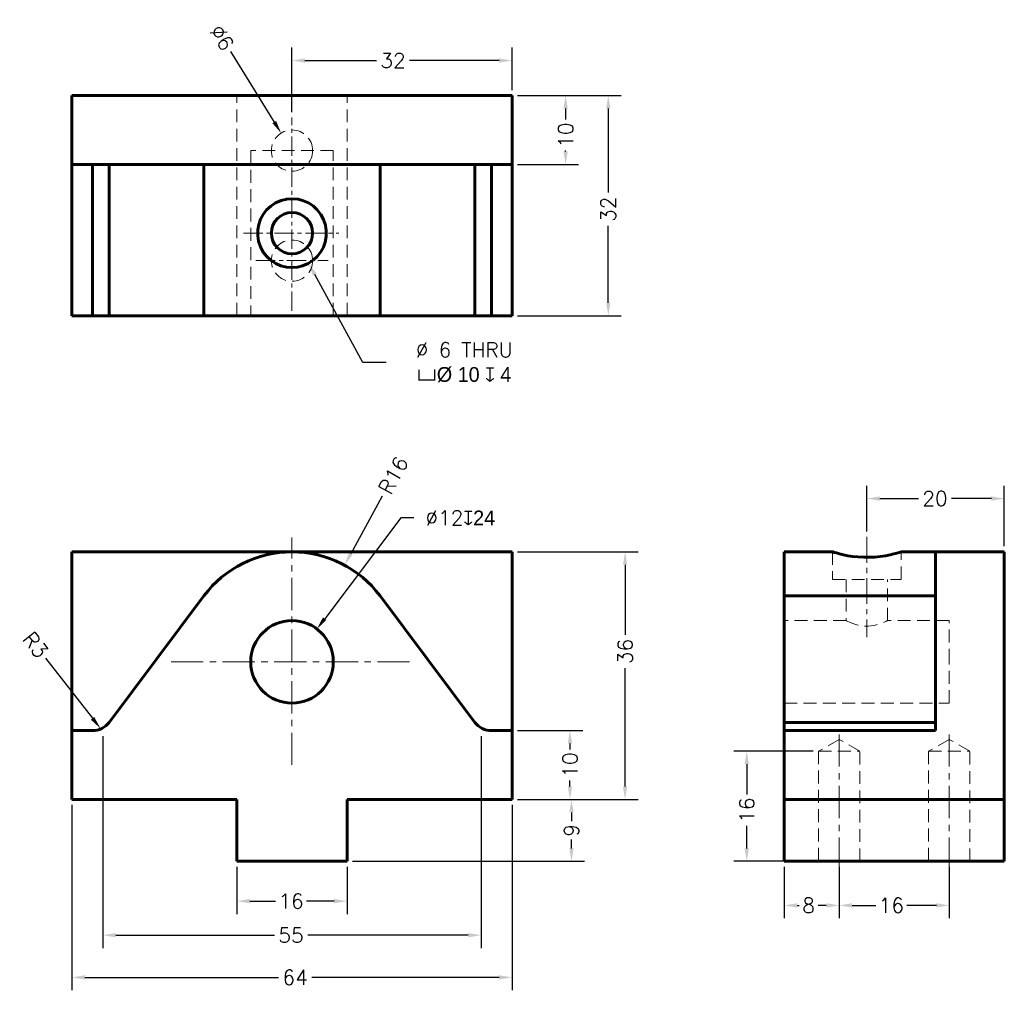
# Model space of a CAD drawing. Header units: inches. Extents: x -1 to 143, y 39 to 180.
import ezdxf

# ---------------------------------------------------------------- set-up
doc = ezdxf.new("R2010")
doc.units = ezdxf.units.IN
doc.header["$LTSCALE"] = 0.75
doc.linetypes.add('CENTER', pattern=[2, 1.25, -0.25, 0.25, -0.25])
doc.linetypes.add('HIDDEN', pattern=[0.375, 0.25, -0.125])
for name, color, linetype, lineweight in [('CEN', 7, 'CENTER', 15), ('DIM', 7, 'Continuous', 15), ('HID', 7, 'HIDDEN', 20), ('OBJ', 7, 'Continuous', 60)]:
    doc.layers.add(name, color=color, linetype=linetype, lineweight=lineweight)
doc.styles.add('ROMANS', font='romans.shx')
doc.dimstyles.new('ALIGNED', dxfattribs={"dimscale": 0, "dimtxt": 0.08, "dimasz": 0.07, "dimexe": 0.07, "dimexo": 0.03, "dimgap": 0.025, "dimtad": 0, "dimdec": 0, "dimzin": 0, "dimdsep": 46, "dimtxsty": 'ROMANS', "dimcen": 0, "dimadec": 0, "dimazin": 0, "dimtfac": 1, "dimtdec": 0, "dimtofl": 0, "dimtmove": 0, "dimatfit": 3, "dimfxl": 0, "dimtolj": 1, "dimtzin": 0, "dimarcsym": 0})
doc.dimstyles.new('DIM2', dxfattribs={"dimscale": 0, "dimtxt": 0.08, "dimasz": 0.07, "dimexe": 0.07, "dimexo": 0.03, "dimgap": 0.025, "dimtad": 0, "dimtih": 1, "dimtoh": 1, "dimdec": 0, "dimzin": 0, "dimdsep": 46, "dimtxsty": 'ROMANS', "dimcen": 0, "dimadec": 0, "dimazin": 0, "dimtfac": 1, "dimtdec": 0, "dimtofl": 0, "dimtmove": 0, "dimatfit": 3, "dimfxl": 0, "dimtolj": 1, "dimtzin": 0, "dimarcsym": 0})
doc.dimstyles.new('DIM2$3', dxfattribs={"dimscale": 0, "dimtxt": 0.08, "dimasz": 0.07, "dimexe": 0.07, "dimexo": 0.03, "dimgap": 0.025, "dimtad": 0, "dimtih": 1, "dimtoh": 1, "dimdec": 0, "dimzin": 0, "dimdsep": 46, "dimtxsty": 'ROMANS', "dimcen": 0, "dimadec": 0, "dimazin": 0, "dimtfac": 1, "dimtdec": 0, "dimtofl": 0, "dimtmove": 0, "dimatfit": 3, "dimfxl": 0, "dimtolj": 1, "dimtzin": 0, "dimarcsym": 0})
doc.dimstyles.new('DIM2$4', dxfattribs={"dimscale": 0, "dimtxt": 0.08, "dimasz": 0.07, "dimexe": 0.07, "dimexo": 0.03, "dimgap": 0.025, "dimtad": 0, "dimtih": 1, "dimtoh": 1, "dimdec": 0, "dimzin": 0, "dimdsep": 46, "dimtxsty": 'ROMANS', "dimcen": 0, "dimadec": 0, "dimazin": 0, "dimtfac": 1, "dimtdec": 0, "dimtofl": 0, "dimtmove": 0, "dimatfit": 3, "dimfxl": 0, "dimtolj": 1, "dimtzin": 0, "dimarcsym": 0})

# ---------------------------------------------------------------- blocks, each defined once
blk = doc.blocks.new('*D11')
at = {"layer": 'DEFPOINTS', "color": 0}
for p in [(142.6, 110.18), (122.6, 104.61), (142.6, 102.44)]:
    blk.add_point(p, dxfattribs=at)
at = {"layer": 'DIM', "color": 0, "lineweight": -2}
for p, q in [((122.6, 105.41), (122.6, 112.06)), ((142.6, 103.24), (142.6, 112.06)), ((124.48, 110.18), (130.11, 110.18)), ((140.72, 110.18), (134.93, 110.18))]:
    blk.add_line(p, q, dxfattribs=at)
at = {"layer": 'DIM', "color": 0}
for points in [[(124.48, 110.5), (124.48, 109.87), (122.6, 110.18)], [(140.72, 110.5), (140.72, 109.87), (142.6, 110.18)]]:
    blk.add_solid(points, dxfattribs=at)
at = {"layer": 'DIM', "color": 0, "insert": (132.52, 110.18), "char_height": 2.148, "attachment_point": 5, "style": 'ROMANS'}
blk.add_mtext('\\A1;20', dxfattribs=at)
blk = doc.blocks.new('*D12')
at = {"layer": 'DEFPOINTS', "color": 0}
for p in [(71.03, 173.88), (71.03, 168.78), (39.03, 165.58)]:
    blk.add_point(p, dxfattribs=at)
at = {"layer": 'DIM', "color": 0, "lineweight": -2}
for p, q in [((39.03, 166.38), (39.03, 175.76)), ((71.03, 169.59), (71.03, 175.76)), ((40.91, 173.88), (51.3, 173.88)), ((69.15, 173.88), (56.12, 173.88))]:
    blk.add_line(p, q, dxfattribs=at)
at = {"layer": 'DIM', "color": 0}
for points in [[(40.91, 174.19), (40.91, 173.57), (39.03, 173.88)], [(69.15, 174.19), (69.15, 173.57), (71.03, 173.88)]]:
    blk.add_solid(points, dxfattribs=at)
at = {"layer": 'DIM', "color": 0, "insert": (53.71, 173.88), "char_height": 2.148, "attachment_point": 5, "style": 'ROMANS'}
blk.add_mtext('\\A1;32', dxfattribs=at)
blk = doc.blocks.new('*D13')
at = {"layer": 'DEFPOINTS', "color": 0}
for p in [(71.03, 168.78), (71.03, 136.78), (85.02, 136.78)]:
    blk.add_point(p, dxfattribs=at)
at = {"layer": 'DIM', "color": 0, "lineweight": -2}
for p, q in [((71.83, 168.78), (86.9, 168.78)), ((85.02, 166.9), (85.02, 154.67)), ((85.02, 138.66), (85.02, 149.85)), ((71.83, 136.78), (86.9, 136.78))]:
    blk.add_line(p, q, dxfattribs=at)
at = {"layer": 'DIM', "color": 0}
for points in [[(84.71, 166.9), (85.33, 166.9), (85.02, 168.78)], [(84.71, 138.66), (85.33, 138.66), (85.02, 136.78)]]:
    blk.add_solid(points, dxfattribs=at)
at = {"layer": 'DIM', "color": 0, "insert": (85.02, 152.26), "char_height": 2.148, "attachment_point": 5, "rotation": 90, "style": 'ROMANS'}
blk.add_mtext('\\A1;32', dxfattribs=at)
blk = doc.blocks.new('*D14')
at = {"layer": 'DEFPOINTS', "color": 0}
for p in [(37.45, 163.33), (40.61, 158.23)]:
    blk.add_point(p, dxfattribs=at)
at = {"layer": 'DIM', "color": 0, "lineweight": -2}
blk.add_line((30.1, 175.2), (36.46, 164.93), dxfattribs=at)
at = {"layer": 'DIM', "color": 0}
blk.add_solid([(36.72, 165.1), (36.19, 164.77), (37.45, 163.33)], dxfattribs=at)
at = {"layer": 'DIM', "color": 0, "insert": (28.85, 177.2), "char_height": 2.148, "attachment_point": 5, "rotation": 301.7863, "style": 'ROMANS'}
blk.add_mtext('\\A1;∅6', dxfattribs=at)
blk = doc.blocks.new('*D15')
at = {"layer": 'DEFPOINTS', "color": 0}
for p in [(39.03, 148.78), (41.43, 144.4)]:
    blk.add_point(p, dxfattribs=at)
at = {"layer": 'DIM', "color": 0, "lineweight": -2}
for p, q in [((49.32, 129.98), (42.33, 142.75)), ((52.71, 129.98), (49.32, 129.98))]:
    blk.add_line(p, q, dxfattribs=at)
at = {"layer": 'DIM', "color": 0}
blk.add_solid([(42.61, 142.9), (42.06, 142.6), (41.43, 144.4)], dxfattribs=at)
at = {"layer": 'DIM', "color": 0, "insert": (64.07, 129.98), "char_height": 2.148, "attachment_point": 5, "style": 'ROMANS'}
blk.add_mtext('\\A1;%%c 6 THRU\\P\\Fgdt;v%%c 10 \\Fgdt;x 4', dxfattribs=at)
blk = doc.blocks.new('*D16')
at = {"layer": 'DEFPOINTS', "color": 0}
for p in [(71.03, 76.44), (71.03, 66.44), (79.45, 66.44)]:
    blk.add_point(p, dxfattribs=at)
at = {"layer": 'DIM', "color": 0, "lineweight": -2}
for p, q in [((71.83, 76.44), (81.33, 76.44)), ((79.45, 74.56), (79.45, 73.7)), ((79.45, 68.32), (79.45, 69.18)), ((71.83, 66.44), (81.33, 66.44))]:
    blk.add_line(p, q, dxfattribs=at)
at = {"layer": 'DIM', "color": 0}
for points in [[(79.13, 74.56), (79.76, 74.56), (79.45, 76.44)], [(79.13, 68.32), (79.76, 68.32), (79.45, 66.44)]]:
    blk.add_solid(points, dxfattribs=at)
at = {"layer": 'DIM', "color": 0, "insert": (79.45, 71.44), "char_height": 2.148, "attachment_point": 5, "rotation": 90, "style": 'ROMANS'}
blk.add_mtext('\\A1;10', dxfattribs=at)
blk = doc.blocks.new('*D17')
at = {"layer": 'DEFPOINTS', "color": 0}
for p in [(11.53, 76.44), (66.53, 76.44), (66.53, 46.7)]:
    blk.add_point(p, dxfattribs=at)
at = {"layer": 'DIM', "color": 0, "lineweight": -2}
for p, q in [((11.53, 75.63), (11.53, 44.82)), ((66.53, 75.63), (66.53, 44.82)), ((13.41, 46.7), (36.49, 46.7)), ((64.65, 46.7), (41.31, 46.7))]:
    blk.add_line(p, q, dxfattribs=at)
at = {"layer": 'DIM', "color": 0}
for points in [[(13.41, 47.01), (13.41, 46.38), (11.53, 46.7)], [(64.65, 47.01), (64.65, 46.38), (66.53, 46.7)]]:
    blk.add_solid(points, dxfattribs=at)
at = {"layer": 'DIM', "color": 0, "insert": (38.9, 46.7), "char_height": 2.148, "attachment_point": 5, "style": 'ROMANS'}
blk.add_mtext('\\A1;55', dxfattribs=at)
blk = doc.blocks.new('*D18')
at = {"layer": 'DEFPOINTS', "color": 0}
for p in [(46.67, 100.5), (39.03, 86.44)]:
    blk.add_point(p, dxfattribs=at)
at = {"layer": 'DIM', "color": 0, "lineweight": -2}
blk.add_line((52.13, 110.54), (47.57, 102.15), dxfattribs=at)
at = {"layer": 'DIM', "color": 0}
blk.add_solid([(47.29, 102.3), (47.84, 102), (46.67, 100.5)], dxfattribs=at)
at = {"layer": 'DIM', "color": 0, "insert": (53.77, 113.56), "char_height": 2.148, "attachment_point": 5, "rotation": 61.4745, "style": 'ROMANS'}
blk.add_mtext('\\A1;R16', dxfattribs=at)
blk = doc.blocks.new('*D19')
at = {"layer": 'DEFPOINTS', "color": 0}
for p in [(31.03, 57.44), (47.03, 57.44), (31.03, 51.65)]:
    blk.add_point(p, dxfattribs=at)
at = {"layer": 'DIM', "color": 0, "lineweight": -2}
for p, q in [((31.03, 56.63), (31.03, 49.77)), ((47.03, 56.63), (47.03, 49.77)), ((32.91, 51.65), (36.64, 51.65)), ((45.15, 51.65), (41.15, 51.65))]:
    blk.add_line(p, q, dxfattribs=at)
at = {"layer": 'DIM', "color": 0}
for points in [[(32.91, 51.96), (32.91, 51.33), (31.03, 51.65)], [(45.15, 51.96), (45.15, 51.33), (47.03, 51.65)]]:
    blk.add_solid(points, dxfattribs=at)
at = {"layer": 'DIM', "color": 0, "insert": (38.9, 51.65), "char_height": 2.148, "attachment_point": 5, "style": 'ROMANS'}
blk.add_mtext('\\A1;16', dxfattribs=at)
blk = doc.blocks.new('*D20')
at = {"layer": 'DEFPOINTS', "color": 0}
for p in [(71.03, 66.44), (47.03, 57.44), (79.67, 57.44)]:
    blk.add_point(p, dxfattribs=at)
at = {"layer": 'DIM', "color": 0, "lineweight": -2}
for p, q in [((71.83, 66.44), (81.55, 66.44)), ((79.67, 64.56), (79.67, 63.27)), ((79.67, 59.32), (79.67, 60.6)), ((47.83, 57.44), (81.55, 57.44))]:
    blk.add_line(p, q, dxfattribs=at)
at = {"layer": 'DIM', "color": 0}
for points in [[(79.36, 64.56), (79.99, 64.56), (79.67, 66.44)], [(79.36, 59.32), (79.99, 59.32), (79.67, 57.44)]]:
    blk.add_solid(points, dxfattribs=at)
at = {"layer": 'DIM', "color": 0, "insert": (79.67, 61.94), "char_height": 2.148, "attachment_point": 5, "rotation": 90, "style": 'ROMANS'}
blk.add_mtext('\\A1;9', dxfattribs=at)
blk = doc.blocks.new('*D21')
at = {"layer": 'DEFPOINTS', "color": 0}
for p in [(71.03, 102.44), (71.03, 66.44), (87.46, 66.44)]:
    blk.add_point(p, dxfattribs=at)
at = {"layer": 'DIM', "color": 0, "lineweight": -2}
for p, q in [((71.83, 102.44), (89.34, 102.44)), ((87.46, 100.56), (87.46, 90.36)), ((87.46, 68.32), (87.46, 85.54)), ((71.83, 66.44), (89.34, 66.44))]:
    blk.add_line(p, q, dxfattribs=at)
at = {"layer": 'DIM', "color": 0}
for points in [[(87.15, 100.56), (87.77, 100.56), (87.46, 102.44)], [(87.15, 68.32), (87.77, 68.32), (87.46, 66.44)]]:
    blk.add_solid(points, dxfattribs=at)
at = {"layer": 'DIM', "color": 0, "insert": (87.46, 87.95), "char_height": 2.148, "attachment_point": 5, "rotation": 90, "style": 'ROMANS'}
blk.add_mtext('\\A1;36', dxfattribs=at)
blk = doc.blocks.new('*D22')
at = {"layer": 'DEFPOINTS', "color": 0}
for p in [(7.03, 66.44), (71.03, 66.44), (71.03, 40.56)]:
    blk.add_point(p, dxfattribs=at)
at = {"layer": 'DIM', "color": 0, "lineweight": -2}
for p, q in [((7.03, 65.63), (7.03, 38.68)), ((71.03, 65.63), (71.03, 38.68)), ((8.91, 40.56), (37.08, 40.56)), ((69.15, 40.56), (41.9, 40.56))]:
    blk.add_line(p, q, dxfattribs=at)
at = {"layer": 'DIM', "color": 0}
for points in [[(8.91, 40.87), (8.91, 40.25), (7.03, 40.56)], [(69.15, 40.87), (69.15, 40.25), (71.03, 40.56)]]:
    blk.add_solid(points, dxfattribs=at)
at = {"layer": 'DIM', "color": 0, "insert": (39.49, 40.56), "char_height": 2.148, "attachment_point": 5, "style": 'ROMANS'}
blk.add_mtext('\\A1;64', dxfattribs=at)
blk = doc.blocks.new('*D23')
at = {"layer": 'DEFPOINTS', "color": 0}
for p in [(42.65, 91.22), (35.41, 81.65)]:
    blk.add_point(p, dxfattribs=at)
at = {"layer": 'DIM', "color": 0, "lineweight": -2}
for p, q in [((54.86, 107.37), (43.78, 92.72)), ((56.74, 107.37), (54.86, 107.37))]:
    blk.add_line(p, q, dxfattribs=at)
at = {"layer": 'DIM', "color": 0}
blk.add_solid([(43.53, 92.91), (44.03, 92.54), (42.65, 91.22)], dxfattribs=at)
at = {"layer": 'DIM', "color": 0, "insert": (63.5, 107.37), "char_height": 2.148, "attachment_point": 5, "style": 'ROMANS'}
blk.add_mtext('\\A1;∅12\\Fgdt;x24', dxfattribs=at)
blk = doc.blocks.new('*D24')
at = {"layer": 'DEFPOINTS', "color": 0}
for p in [(110.6, 57.44), (118.6, 55.71), (118.6, 51.03)]:
    blk.add_point(p, dxfattribs=at)
at = {"layer": 'DIM', "color": 0, "lineweight": -2}
for p, q in [((110.6, 56.63), (110.6, 49.15)), ((118.6, 54.91), (118.6, 49.15)), ((112.48, 51.03), (112.76, 51.03)), ((116.72, 51.03), (115.53, 51.03))]:
    blk.add_line(p, q, dxfattribs=at)
at = {"layer": 'DIM', "color": 0}
for points in [[(112.48, 51.34), (112.48, 50.71), (110.6, 51.03)], [(116.72, 51.34), (116.72, 50.71), (118.6, 51.03)]]:
    blk.add_solid(points, dxfattribs=at)
at = {"layer": 'DIM', "color": 0, "insert": (114.14, 51.03), "char_height": 2.148, "attachment_point": 5, "style": 'ROMANS'}
blk.add_mtext('\\A1;8', dxfattribs=at)
blk = doc.blocks.new('*D25')
at = {"layer": 'DEFPOINTS', "color": 0}
for p in [(118.6, 57.44), (134.6, 57.44), (134.6, 51.03)]:
    blk.add_point(p, dxfattribs=at)
at = {"layer": 'DIM', "color": 0, "lineweight": -2}
for p, q in [((118.6, 56.63), (118.6, 49.15)), ((134.6, 56.63), (134.6, 49.15)), ((120.48, 51.03), (123.91, 51.03)), ((132.72, 51.03), (128.43, 51.03))]:
    blk.add_line(p, q, dxfattribs=at)
at = {"layer": 'DIM', "color": 0}
for points in [[(120.48, 51.34), (120.48, 50.71), (118.6, 51.03)], [(132.72, 51.34), (132.72, 50.71), (134.6, 51.03)]]:
    blk.add_solid(points, dxfattribs=at)
at = {"layer": 'DIM', "color": 0, "insert": (126.17, 51.03), "char_height": 2.148, "attachment_point": 5, "style": 'ROMANS'}
blk.add_mtext('\\A1;16', dxfattribs=at)
blk = doc.blocks.new('*D26')
at = {"layer": 'DEFPOINTS', "color": 0}
for p in [(71.03, 168.78), (71.03, 158.78), (78.82, 158.78)]:
    blk.add_point(p, dxfattribs=at)
at = {"layer": 'DIM', "color": 0, "lineweight": -2}
for p, q in [((71.83, 168.78), (80.7, 168.78)), ((78.82, 166.9), (78.82, 165.29)), ((78.82, 160.66), (78.82, 160.78)), ((71.83, 158.78), (80.7, 158.78))]:
    blk.add_line(p, q, dxfattribs=at)
at = {"layer": 'DIM', "color": 0}
for points in [[(78.5, 166.9), (79.13, 166.9), (78.82, 168.78)], [(78.5, 160.66), (79.13, 160.66), (78.82, 158.78)]]:
    blk.add_solid(points, dxfattribs=at)
at = {"layer": 'DIM', "color": 0, "insert": (78.82, 163.03), "char_height": 2.148, "attachment_point": 5, "rotation": 90, "style": 'ROMANS'}
blk.add_mtext('\\A1;10', dxfattribs=at)
blk = doc.blocks.new('*D27')
at = {"layer": 'DEFPOINTS', "color": 0}
for p in [(11.19, 76.74), (13.04, 74.38)]:
    blk.add_point(p, dxfattribs=at)
at = {"layer": 'OBJ', "color": 0, "lineweight": -2}
blk.add_line((3.21, 86.98), (10.04, 78.23), dxfattribs=at)
at = {"layer": 'OBJ', "color": 0}
blk.add_solid([(10.28, 78.42), (9.79, 78.03), (11.19, 76.74)], dxfattribs=at)
at = {"layer": 'OBJ', "color": 0, "insert": (1.73, 88.88), "char_height": 2.148, "attachment_point": 5, "rotation": 307.9538, "style": 'ROMANS'}
blk.add_mtext('\\A1;R3', dxfattribs=at)
blk = doc.blocks.new('*D28')
at = {"layer": 'DEFPOINTS', "color": 0}
for p in [(105.16, 73.44), (115.6, 73.44), (115.6, 57.44)]:
    blk.add_point(p, dxfattribs=at)
at = {"layer": 'DIM', "color": 0, "lineweight": -2}
for p, q in [((114.8, 73.44), (103.28, 73.44)), ((105.16, 71.56), (105.16, 67.13)), ((105.16, 59.32), (105.16, 62.62)), ((114.8, 57.44), (103.28, 57.44))]:
    blk.add_line(p, q, dxfattribs=at)
at = {"layer": 'DIM', "color": 0}
for points in [[(104.84, 71.56), (105.47, 71.56), (105.16, 73.44)], [(104.84, 59.32), (105.47, 59.32), (105.16, 57.44)]]:
    blk.add_solid(points, dxfattribs=at)
at = {"layer": 'DIM', "color": 0, "insert": (105.16, 64.88), "char_height": 2.148, "attachment_point": 5, "rotation": 90, "style": 'ROMANS'}
blk.add_mtext('\\A1;16', dxfattribs=at)

msp = doc.modelspace()

# ---------------------------------------------------------------- linework, layer by layer
at = {"layer": 'CEN', "ltscale": 3}
for p, q in [((39.03, 137.5), (39.03, 165.58)), ((31.97, 148.78), (45.85, 148.78)), ((33.79, 144.78), (44.27, 144.78))]:
    msp.add_line(p, q, dxfattribs=at)
at = {"layer": 'CEN', "ltscale": 5}
for p, q in [((39.03, 71.45), (39.03, 104.52)), ((21.44, 86.44), (56.57, 86.44)), ((118.6, 75.89), (118.6, 55.71)), ((134.6, 75.89), (134.6, 55.71))]:
    msp.add_line(p, q, dxfattribs=at)
at = {"layer": 'CEN', "ltscale": 4}
msp.add_line((122.6, 104.61), (122.6, 90.05), dxfattribs=at)
at = {"layer": 'HID', "ltscale": 10}
for p, q in [((31.03, 136.78), (31.03, 168.78)), ((47.03, 136.78), (47.03, 168.78)), ((33.03, 160.78), (33.03, 136.78)), ((45.03, 160.78), (33.03, 160.78)), ((45.03, 136.78), (45.03, 160.78)), ((117.6, 102.44), (117.6, 98.44)), ((127.6, 98.44), (127.6, 102.44)), ((117.6, 98.44), (127.6, 98.44)), ((119.6, 98.44), (119.6, 92.44)), ((125.6, 92.43), (125.6, 98.44)), ((119.6, 92.44), (110.6, 92.44)), ((134.6, 92.44), (125.59, 92.44)), ((134.6, 86.44), (134.6, 92.44)), ((134.6, 80.44), (134.6, 86.44)), ((110.6, 80.44), (134.6, 80.44)), ((118.6, 75.17), (115.6, 73.44)), ((121.6, 73.44), (118.6, 75.17)), ((134.6, 75.17), (131.6, 73.44)), ((137.6, 73.44), (134.6, 75.17)), ((115.6, 73.44), (115.6, 57.44)), ((115.6, 73.44), (121.6, 73.44)), ((121.6, 57.44), (121.6, 73.44)), ((131.6, 73.44), (131.6, 57.44)), ((131.6, 73.44), (137.6, 73.44)), ((137.6, 57.44), (137.6, 73.44))]:
    msp.add_line(p, q, dxfattribs=at)
at = {"layer": 'HID', "ltscale": 10, "flags": 128}
msp.add_lwpolyline([(119.6, 92.44), (119.64, 92.42), (119.75, 92.37), (120.17, 92.18), (120.85, 91.92), (121.3, 91.8), (121.8, 91.7), (122.29, 91.65), (122.8, 91.64), (123.66, 91.74), (124.43, 91.95), (124.8, 92.08), (125.11, 92.21), (125.36, 92.32), (125.52, 92.4), (125.6, 92.44), (125.59, 92.43)], dxfattribs=at)
at = {"layer": 'HID', "ltscale": 10}
for centre in [(39.03, 160.78), (39.03, 144.78)]:
    msp.add_circle(centre, 3, dxfattribs=at)
at = {"layer": 'OBJ', "color": 0}
for p, q in [((7.03, 158.78), (7.03, 168.78)), ((71.03, 168.78), (7.03, 168.78)), ((71.03, 158.78), (71.03, 168.78)), ((7.03, 136.78), (7.03, 158.78)), ((7.03, 158.78), (39.03, 158.78)), ((10.03, 136.78), (10.03, 158.78)), ((12.43, 158.78), (12.43, 136.78)), ((26.23, 158.78), (26.23, 136.78)), ((39.03, 158.78), (71.03, 158.78)), ((51.83, 158.78), (51.83, 136.78)), ((65.63, 136.78), (65.63, 158.78)), ((68.03, 158.78), (68.03, 136.78)), ((71.03, 158.78), (71.03, 136.78)), ((10.03, 136.78), (7.03, 136.78)), ((12.43, 136.78), (10.03, 136.78)), ((12.43, 136.78), (26.23, 136.78)), ((51.83, 136.78), (26.23, 136.78)), ((51.83, 136.78), (65.63, 136.78)), ((68.03, 136.78), (65.63, 136.78)), ((68.03, 136.78), (71.03, 136.78)), ((7.03, 76.44), (7.03, 102.44)), ((7.03, 102.44), (39.03, 102.44)), ((39.03, 102.44), (71.03, 102.44)), ((71.03, 102.44), (71.03, 76.44)), ((110.6, 96.04), (110.6, 102.44)), ((117.6, 102.44), (110.6, 102.44)), ((132.6, 102.44), (127.6, 102.44)), ((132.6, 102.44), (132.6, 76.44)), ((132.6, 102.44), (142.6, 102.44)), ((142.6, 66.44), (142.6, 102.44)), ((12.43, 77.64), (26.23, 96.04)), ((51.83, 96.04), (65.63, 77.64)), ((110.6, 96.04), (110.6, 77.64)), ((132.6, 96.04), (110.6, 96.04)), ((110.6, 76.44), (110.6, 77.64)), ((110.6, 77.64), (132.6, 77.64)), ((7.03, 76.44), (7.03, 66.44)), ((10.03, 76.44), (7.03, 76.44)), ((68.03, 76.44), (71.03, 76.44)), ((71.03, 66.44), (71.03, 76.44)), ((132.6, 76.44), (110.6, 76.44)), ((110.6, 66.44), (110.6, 76.44)), ((7.03, 66.44), (31.03, 66.44)), ((31.03, 66.44), (31.03, 57.44)), ((47.03, 57.44), (47.03, 66.44)), ((47.03, 66.44), (71.03, 66.44)), ((110.6, 57.44), (110.6, 66.44)), ((110.6, 66.44), (142.6, 66.44)), ((142.6, 57.44), (142.6, 66.44)), ((31.03, 57.44), (47.03, 57.44)), ((110.6, 57.44), (142.6, 57.44))]:
    msp.add_line(p, q, dxfattribs=at)
at = {"layer": 'OBJ', "color": 0, "flags": 128}
for points in [[(39.03, 143.78), (38.21, 143.85), (37.42, 144.05), (36.67, 144.37), (35.99, 144.81), (35.37, 145.37), (34.86, 146.03), (34.45, 146.78), (34.17, 147.59), (34.04, 148.42), (34.05, 149.25), (34.19, 150.04), (34.45, 150.8), (34.84, 151.51), (35.33, 152.15), (35.95, 152.72), (36.65, 153.18), (37.44, 153.52), (38.27, 153.73), (39.03, 153.78)], [(39.03, 153.78), (39.91, 153.7), (40.69, 153.5), (41.42, 153.17), (42.1, 152.73), (42.7, 152.17), (43.22, 151.5), (43.62, 150.75), (43.89, 149.95), (44.02, 149.1), (44, 148.29), (43.86, 147.49), (43.59, 146.73), (43.21, 146.04), (42.7, 145.39), (42.09, 144.83), (41.37, 144.37), (40.58, 144.03), (39.82, 143.85), (39.03, 143.78)], [(127.6, 102.44), (127.52, 102.41), (127.32, 102.35), (126.99, 102.26), (126.54, 102.14), (125.99, 102.01), (125.32, 101.88), (124.57, 101.77), (123.77, 101.68), (122.92, 101.64), (122.11, 101.65), (121.31, 101.69), (120.55, 101.78), (119.85, 101.88), (119.2, 102.01), (118.65, 102.14), (118.18, 102.27), (117.85, 102.36), (117.67, 102.42), (117.6, 102.44)]]:
    msp.add_lwpolyline(points, dxfattribs=at)
at = {"layer": 'OBJ', "color": 0}
for centre, radius in [((39.03, 148.78), 3), ((39.03, 86.44), 6)]:
    msp.add_circle(centre, radius, dxfattribs=at)
for centre, radius, start, end in [((39.03, 86.44), 16, 36.8699, 143.1301), ((10.03, 79.44), 3, 270, 323.1301), ((68.03, 79.44), 3, 216.8699, 270)]:
    msp.add_arc(centre, radius, start, end, dxfattribs=at)

# ---------------------------------------------------------------- dimensions: what is measured, and where the dimension line sits
at = {"layer": 'DIM', "color": 7}
dim = msp.add_diameter_dim_2p(p1=(40.61, 158.23), p2=(37.45, 163.33), dimstyle='ALIGNED', override={"dimscale": 26.85016}, dxfattribs=at)
dim.commit()
dim.dimension.update_dxf_attribs({"geometry": '*D14', "text_midpoint": (28.85, 177.2), "dimtype": 163})
at = {"layer": 'DIM'}
dim = msp.add_linear_dim(base=(71.03, 173.88), p1=(39.03, 165.58), p2=(71.03, 168.78), dimstyle='DIM2', override={"dimscale": 26.85016}, dxfattribs=at)
dim.commit()
dim.dimension.update_dxf_attribs({"geometry": '*D12', "text_midpoint": (53.71, 173.88), "dimtype": 160})
at = {"layer": 'DIM', "color": 7}
for base, p1, p2, picture, middle in [((85.02, 136.78), (71.03, 168.78), (71.03, 136.78), '*D13', (85.02, 152.26)), ((78.82, 158.78), (71.03, 168.78), (71.03, 158.78), '*D26', (78.82, 163.03)), ((87.46, 66.44), (71.03, 102.44), (71.03, 66.44), '*D21', (87.46, 87.95)), ((79.45, 66.44), (71.03, 76.44), (71.03, 66.44), '*D16', (79.45, 71.44)), ((105.16, 73.44), (115.6, 57.44), (115.6, 73.44), '*D28', (105.16, 64.88)), ((79.67, 57.44), (71.03, 66.44), (47.03, 57.44), '*D20', (79.67, 61.94))]:
    dim = msp.add_linear_dim(base=base, p1=p1, p2=p2, angle=90, dimstyle='ALIGNED', override={"dimscale": 26.85016}, dxfattribs=at)
    dim.commit()
    dim.dimension.update_dxf_attribs({"geometry": picture, "text_midpoint": middle, "dimtype": 160})
at = {"layer": 'DIM'}
dim = msp.add_radius_dim(center=(39.03, 148.78), mpoint=(41.43, 144.4), text='%%c 6 THRU\\P\\Fgdt;v%%c 10 \\Fgdt;x 4', dimstyle='DIM2$4', override={"dimscale": 26.85016}, dxfattribs=at)
dim.commit()
dim.dimension.update_dxf_attribs({"geometry": '*D15', "text_midpoint": (64.07, 129.98), "dimtype": 164})
at = {"layer": 'DIM', "color": 7}
dim = msp.add_radius_dim(center=(39.03, 86.44), mpoint=(46.67, 100.5), dimstyle='ALIGNED', override={"dimscale": 26.85016}, dxfattribs=at)
dim.commit()
dim.dimension.update_dxf_attribs({"geometry": '*D18', "text_midpoint": (53.77, 113.56), "dimtype": 164})
for base, p1, p2, picture, middle in [((142.6, 110.18), (122.6, 104.61), (142.6, 102.44), '*D11', (132.52, 110.18)), ((66.53, 46.7), (11.53, 76.44), (66.53, 76.44), '*D17', (38.9, 46.7)), ((71.03, 40.56), (7.03, 66.44), (71.03, 66.44), '*D22', (39.49, 40.56)), ((31.03, 51.65), (47.03, 57.44), (31.03, 57.44), '*D19', (38.9, 51.65)), ((118.6, 51.03), (110.6, 57.44), (118.6, 55.71), '*D24', (114.14, 51.03)), ((134.6, 51.03), (118.6, 57.44), (134.6, 57.44), '*D25', (126.17, 51.03))]:
    dim = msp.add_linear_dim(base=base, p1=p1, p2=p2, dimstyle='ALIGNED', override={"dimscale": 26.85016}, dxfattribs=at)
    dim.commit()
    dim.dimension.update_dxf_attribs({"geometry": picture, "text_midpoint": middle, "dimtype": 160})
at = {"layer": 'DIM'}
dim = msp.add_diameter_dim_2p(p1=(35.41, 81.65), p2=(42.65, 91.22), text='<>\\Fgdt;x24', dimstyle='DIM2$3', override={"dimscale": 26.85016}, dxfattribs=at)
dim.commit()
dim.dimension.update_dxf_attribs({"geometry": '*D23', "text_midpoint": (63.5, 107.37), "dimtype": 163})
at = {"layer": 'OBJ'}
dim = msp.add_radius_dim(center=(13.04, 74.38), mpoint=(11.19, 76.74), dimstyle='ALIGNED', override={"dimscale": 26.85016}, dxfattribs=at)
dim.commit()
dim.dimension.update_dxf_attribs({"geometry": '*D27', "text_midpoint": (1.73, 88.88), "dimtype": 164})

doc.saveas('drawing.dxf')
